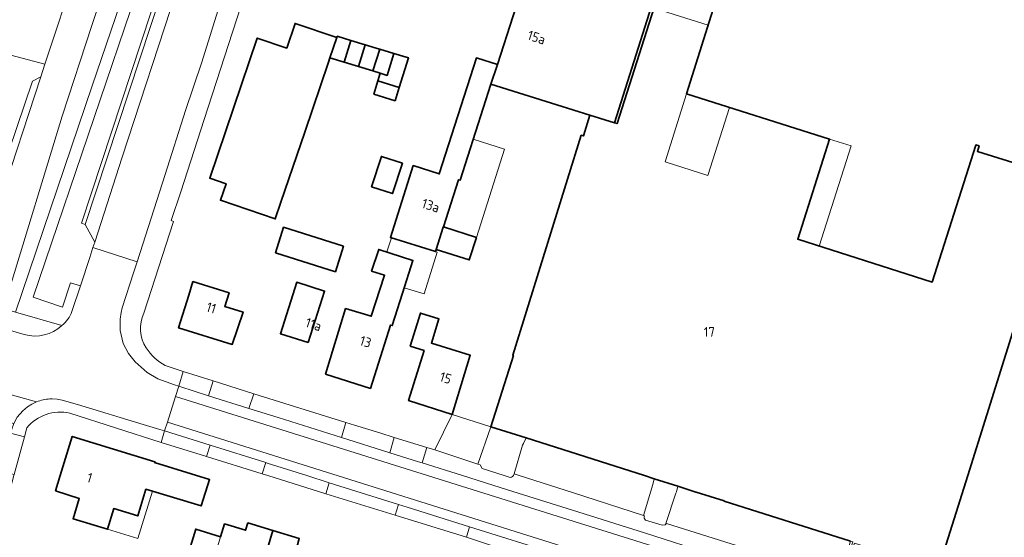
# Model space of a CAD drawing. Extents: x 154024 to 155007, y 472916 to 473908.
# Tile 26 of 49: x 154504 to 154641, y 473491 to 473563. Entities that reach past the tile are written whole.
import ezdxf
from ezdxf.enums import TextEntityAlignment as Align

# ---------------------------------------------------------------- set-up
doc = ezdxf.new("R2010")
doc.units = 0
doc.header["$LTSCALE"] = 0.75
for name, color, linetype, lineweight in [('B-RO-GR-GROENVOORZIENING-GV', 252, 'CONTINUOUS', 18), ('B-RO-OG-BEBOUWING-GV', 6, 'CONTINUOUS', 35), ('B-RO-OG-BEBOUWING-T18', 1, 'CONTINUOUS', 18), ('B-RO-OG-BEBOUWING_LUIFEL-GV', 6, 'CONTINUOUS', 18), ('B-RO-OG-TERREIN_CULTUURSCHEIDING-GV', 252, 'CONTINUOUS', 18), ('B-RO-OG-TERREIN_ERF-GV', 252, 'CONTINUOUS', 18), ('B-RO-OG-WATER_MEER-GV', 252, 'CONTINUOUS', 18), ('B-RO-OG-WATER_SLOOT-GV', 252, 'CONTINUOUS', 18), ('B-RO-VH-VERHARDING_ASFALT-GV', 252, 'CONTINUOUS', 18), ('B-RO-VH-VERHARDING_BETONSTRAATSTEEN-GV', 252, 'CONTINUOUS', 18), ('B-RO-VH-VERHARDING_STRAATBAKSTEEN-GV', 252, 'CONTINUOUS', 18), ('B-RO-VH-VERHARDING_TEGEL-GV', 252, 'CONTINUOUS', 18)]:
    doc.layers.add(name, color=color, linetype=linetype, lineweight=lineweight)
doc.styles.add('NLCS-ISO-M200-T18', font='NLCS-ISO.ttf', dxfattribs={"height": 0.36})

msp = doc.modelspace()

# ---------------------------------------------------------------- linework, layer by layer
at = {"layer": 'B-RO-GR-GROENVOORZIENING-GV', "flags": 128}
for points in [[(154574.17, 473504.48), (154574.511, 473505.251), (154569.623, 473506.809), (154567.811, 473501.587), (154568.123, 473501.486), (154568.411, 473500.976), (154571.485, 473500), (154572.169, 473499.783)], [(154572.841, 473500.229), (154574.03, 473504.22), (154574.17, 473504.48)], [(154591.141, 473493.807), (154593.44, 473493.087), (154593.859, 473493.166), (154594.036, 473493.337), (154593.97, 473493.358), (154595.33, 473497.55), (154595.42, 473497.74), (154595.611, 473498.528), (154592.315, 473499.578), (154592.12, 473498.78), (154590.862, 473494.454)], [(154590.862, 473494.454), (154590.994, 473494.412)]]:
    msp.add_lwpolyline(points, dxfattribs=at)
at = {"layer": 'B-RO-GR-GROENVOORZIENING-GV'}
for points in [[(154572.169, 473499.783, 0.3220786), (154572.754, 473500)], [(154572.754, 473500, 0.1189811), (154572.841, 473500.229)], [(154590.994, 473494.412, 0.3720263), (154591.141, 473493.807)]]:
    msp.add_lwpolyline(points, format="xyb", dxfattribs=at)
at = {"layer": 'B-RO-OG-BEBOUWING-GV', "flags": 128}
for points in [[(154595.384, 473574.81), (154587.177, 473548.992), (154586.833, 473549.1), (154583.403, 473550.175), (154582.493, 473547.271), (154582.18, 473547.367), (154572.66, 473516.764), (154572.755, 473516.735), (154569.623, 473506.809), (154574.511, 473505.251), (154590.991, 473500), (154592.315, 473499.578), (154595.611, 473498.528), (154598.138, 473497.723), (154598.175, 473497.711), (154602.06, 473496.473), (154602.069, 473496.47), (154619.633, 473490.874)], [(154648.442, 473541.621), (154637.277, 473545.118), (154637.516, 473545.882), (154637.049, 473546.028), (154637.04, 473546), (154630.967, 473526.944), (154612.283, 473532.898), (154616.725, 473546.837), (154596.832, 473553.141), (154602.88, 473572.481)], [(154631.608, 473486.209), (154635.928, 473500), (154649.159, 473542.235)]]:
    msp.add_lwpolyline(points, dxfattribs=at)
for points in [[(154575.811, 473573.387), (154572.741, 473563.989), (154570.53, 473557.21), (154569.619, 473554.496), (154583.403, 473550.175), (154586.833, 473549.1), (154592.815, 473568.184), (154592.76, 473568.201), (154585.266, 473570.512)], [(154543.731, 473547.797), (154547.036, 473557.553), (154547.245, 473558.169), (154548.191, 473560.962), (154542.4, 473562.925), (154541.245, 473559.515), (154537.144, 473560.904), (154533.838, 473551.149), (154530.533, 473541.394), (154532.797, 473540.627), (154532.015, 473538.318), (154539.644, 473535.733), (154540.426, 473538.042)], [(154548.191, 473560.962), (154547.245, 473558.169), (154549.232, 473557.553), (154550.168, 473560.57), (154548.255, 473561.15)], [(154552.159, 473559.967), (154550.168, 473560.57), (154549.232, 473557.553), (154551.22, 473556.937)], [(154554.151, 473559.364), (154552.159, 473559.967), (154551.22, 473556.937), (154553.207, 473556.321), (154554.164, 473559.36)], [(154553.207, 473556.321), (154554.243, 473556), (154555.195, 473555.705), (154556.125, 473558.765), (154554.164, 473559.36)], [(154554.243, 473556), (154553.916, 473554.946), (154556.88, 473554.036), (154558.155, 473558.15), (154556.142, 473558.76), (154556.125, 473558.765), (154555.195, 473555.705)], [(154569.619, 473554.496), (154570.53, 473557.21), (154567.606, 473558.143), (154562.451, 473541.986), (154558.831, 473543.142), (154555.64, 473533.15), (154561.921, 473531.189), (154562.016, 473531.486), (154562.999, 473534.567), (154563.016, 473534.619), (154565.111, 473541.183), (154565.349, 473541.108)], [(154553.344, 473553.102), (154556.305, 473552.184), (154556.877, 473554.028), (154556.88, 473554.036), (154553.916, 473554.946)], [(154553.016, 473540.21), (154555.924, 473539.251), (154557.314, 473543.465), (154554.407, 473544.425)], [(154539.673, 473531.014), (154547.996, 473528.374), (154549.124, 473531.932), (154540.802, 473534.571)], [(154562.016, 473531.486), (154566.613, 473530.019), (154567.612, 473533.152), (154563.016, 473534.619), (154562.999, 473534.567)], [(154552.9, 473512.135), (154555.644, 473520.958), (154555.901, 473520.877), (154557.341, 473525.418), (154558.778, 473529.951), (154554.021, 473531.49), (154553.041, 473528.462), (154554.84, 473527.879), (154552.976, 473522.175), (154549.428, 473523.258), (154546.638, 473514.125)], [(154527.603, 473525.094), (154526.205, 473520.564), (154533.651, 473518.267), (154535.158, 473522.772), (154532.625, 473523.551), (154533.21, 473525.457), (154528.189, 473527)], [(154544.202, 473518.515), (154546.492, 473525.677), (154542.634, 473526.909), (154540.344, 473519.748)], [(154560.326, 473517.429), (154558.18, 473510.452), (154564.23, 473508.526), (154566.746, 473516.749), (154561.36, 473518.454), (154562.386, 473521.81), (154559.814, 473522.629), (154558.398, 473518.031)], [(154509.071, 473497.864), (154512.383, 473496.801), (154511.53, 473494.004), (154516.312, 473492.545), (154517.188, 473495.414), (154520.526, 473494.396), (154521.661, 473498.117), (154529.332, 473495.776), (154530.503, 473499.454), (154522.858, 473501.814), (154522.893, 473501.927), (154511.419, 473505.47), (154509.73, 473500)], [(154535.299, 473478.872), (154539.306, 473492.362), (154535.84, 473493.429), (154535.521, 473492.391), (154532.594, 473493.29), (154532.046, 473491.502), (154528.584, 473492.563), (154524.748, 473480.046), (154528.572, 473478.874), (154529.012, 473480.308), (154531.182, 473479.642), (154532.053, 473482.482), (154535.877, 473481.31), (154535.144, 473478.92)], [(154539.306, 473492.362), (154535.299, 473478.872), (154541.502, 473476.971), (154541.356, 473476.493), (154545.127, 473475.32), (154547.349, 473482.556), (154543.935, 473483.604), (154545.127, 473487.486), (154545.676, 473489.273), (154542.665, 473490.198), (154542.982, 473491.231)]]:
    msp.add_lwpolyline(points, close=True, dxfattribs=at)
at = {"layer": 'B-RO-OG-BEBOUWING_LUIFEL-GV', "flags": 128}
for points in [[(154591.877, 473565.19), (154599.823, 473562.705), (154602.88, 473572.481), (154594.936, 473574.965), (154592.815, 473568.184)], [(154596.832, 473553.141), (154593.833, 473543.677), (154599.785, 473541.791), (154602.784, 473551.255)], [(154567.168, 473546.81), (154565.349, 473541.108), (154565.111, 473541.183), (154563.016, 473534.619), (154567.612, 473533.152), (154571.527, 473545.419)], [(154616.725, 473546.837), (154612.283, 473532.898), (154615.256, 473531.951), (154619.698, 473545.89)], [(154555.787, 473533.104), (154555.147, 473531.126), (154558.778, 473529.951), (154557.574, 473526.154), (154560.345, 473525.289), (154562.164, 473531.113), (154561.921, 473531.189)], [(154521.661, 473498.117), (154520.526, 473494.396), (154517.188, 473495.414), (154516.312, 473492.545), (154520.542, 473491.253), (154522.555, 473497.844)], [(154527.246, 473488.198), (154530.708, 473487.137), (154532.046, 473491.502), (154528.584, 473492.563)]]:
    msp.add_lwpolyline(points, close=True, dxfattribs=at)
at = {"layer": 'B-RO-OG-TERREIN_CULTUURSCHEIDING-GV', "flags": 128}
for points in [[(154514.531, 473532.497), (154513.224, 473534.957), (154512.682, 473535.136), (154527.919, 473581.328), (154528.486, 473581.142), (154530.863, 473582.396), (154531.281, 473583.733), (154531.794, 473585.283), (154531.085, 473585.518), (154531.077, 473585.493), (154528.219, 473589.571), (154527.932, 473589.648), (154515.294, 473552.295), (154505.968, 473524.833), (154510.065, 473523.453), (154511.188, 473526.847), (154512.536, 473526.406), (154513.837, 473530.379), (154514.284, 473531.742)], [(154496.864, 473524.724), (154497.14, 473525.23), (154496.673, 473525.39), (154497.019, 473526.529), (154497.131, 473529.126), (154505.861, 473554.911), (154507.027, 473555.49), (154507.613, 473557.273), (154495.845, 473560.376), (154497.39, 473557.8), (154497.44, 473557.28), (154499.21, 473556.8), (154498.72, 473555.03), (154497.596, 473555.341), (154495.51, 473548.12), (154498.645, 473542.267), (154493.721, 473525.65)]]:
    msp.add_lwpolyline(points, close=True, dxfattribs=at)
at = {"layer": 'B-RO-OG-TERREIN_ERF-GV', "flags": 128}
for points in [[(154495.845, 473560.376), (154507.613, 473557.273), (154511.991, 473570.589), (154510.746, 473570.934), (154507.867, 473571.868), (154505.993, 473572.484), (154504.39, 473572.971), (154509.274, 473588.234), (154483.234, 473596.778)], [(154592.815, 473568.184), (154586.833, 473549.1), (154587.177, 473548.992), (154595.384, 473574.81)], [(154602.88, 473572.481), (154596.832, 473553.141), (154616.725, 473546.837), (154612.283, 473532.898), (154630.967, 473526.944), (154637.04, 473546), (154637.049, 473546.028), (154637.516, 473545.882), (154637.277, 473545.118), (154648.442, 473541.621)], [(154534.83, 473565.3), (154529.76, 473549.57), (154526.53, 473539.49), (154525.164, 473535.501), (154525.471, 473535.354), (154521.369, 473522.593)], [(154524.34, 473515.309), (154526.854, 473514.475), (154530.997, 473513.175), (154536.642, 473511.406), (154549.457, 473507.388), (154550.638, 473507.019), (154554.163, 473505.935), (154556.194, 473505.31), (154560.729, 473503.916), (154561.818, 473503.581), (154564.23, 473508.526), (154569.623, 473506.809), (154572.755, 473516.735), (154572.66, 473516.764), (154582.18, 473547.367), (154582.493, 473547.271), (154583.403, 473550.175), (154569.619, 473554.496), (154565.349, 473541.108), (154565.111, 473541.183), (154563.016, 473534.619), (154567.612, 473533.152), (154566.613, 473530.019), (154562.016, 473531.486), (154561.921, 473531.189), (154555.64, 473533.15), (154558.831, 473543.142), (154562.451, 473541.986), (154567.606, 473558.143), (154570.53, 473557.21), (154572.741, 473563.989)], [(154649.159, 473542.235), (154635.928, 473500), (154631.608, 473486.209), (154631.131, 473486.359), (154631.37, 473487.122), (154620.205, 473490.62), (154619.966, 473489.856), (154619.68, 473489.946), (154619.94, 473490.776), (154619.759, 473490.834), (154619.633, 473490.874), (154619.438, 473490.275), (154617.983, 473485.79), (154630.53, 473481.823), (154632.999, 473481.047), (154641.444, 473478.394)], [(154578.616, 473487.314), (154566.212, 473491.427), (154556.317, 473494.51), (154546.653, 473497.478), (154538.589, 473500), (154537.809, 473500.244), (154530.084, 473502.658), (154529.352, 473502.883), (154523.775, 473504.601), (154511.06, 473508.692)], [(154505.077, 473506.638), (154504.749, 473505.411), (154503.346, 473500.172), (154503.3, 473500), (154499.422, 473485.512), (154497.14, 473476.986), (154495.927, 473472.452)]]:
    msp.add_lwpolyline(points, dxfattribs=at)
for points in [[(154547.036, 473557.553), (154543.731, 473547.797), (154540.426, 473538.042), (154539.644, 473535.733), (154532.015, 473538.318), (154532.797, 473540.627), (154530.533, 473541.394), (154533.838, 473551.149), (154537.144, 473560.904), (154541.245, 473559.515), (154542.4, 473562.925), (154548.191, 473560.962), (154548.255, 473561.15), (154550.168, 473560.57), (154552.159, 473559.967), (154554.151, 473559.364), (154554.164, 473559.36), (154556.125, 473558.765), (154556.142, 473558.76), (154558.155, 473558.15), (154556.88, 473554.036), (154556.877, 473554.028), (154556.305, 473552.184), (154553.344, 473553.102), (154553.916, 473554.946), (154554.243, 473556), (154553.207, 473556.321), (154551.22, 473556.937), (154549.232, 473557.553), (154547.245, 473558.169)], [(154553.016, 473540.21), (154554.407, 473544.425), (154557.314, 473543.465), (154555.924, 473539.251)], [(154539.673, 473531.014), (154540.802, 473534.571), (154549.124, 473531.932), (154547.996, 473528.374)], [(154557.341, 473525.418), (154555.901, 473520.877), (154555.644, 473520.958), (154552.9, 473512.135), (154546.638, 473514.125), (154549.428, 473523.258), (154552.976, 473522.175), (154554.84, 473527.879), (154553.041, 473528.462), (154554.021, 473531.49), (154558.778, 473529.951)], [(154532.625, 473523.551), (154535.158, 473522.772), (154533.651, 473518.267), (154526.205, 473520.564), (154527.603, 473525.094), (154528.189, 473527), (154533.21, 473525.457)], [(154544.202, 473518.515), (154540.344, 473519.748), (154542.634, 473526.909), (154546.492, 473525.677)], [(154564.23, 473508.526), (154558.18, 473510.452), (154560.326, 473517.429), (154558.398, 473518.031), (154559.814, 473522.629), (154562.386, 473521.81), (154561.36, 473518.454), (154566.746, 473516.749)], [(154509.071, 473497.864), (154509.73, 473500), (154511.419, 473505.47), (154522.893, 473501.927), (154522.858, 473501.814), (154530.503, 473499.454), (154529.332, 473495.776), (154521.661, 473498.117), (154520.526, 473494.396), (154517.188, 473495.414), (154516.312, 473492.545), (154511.53, 473494.004), (154512.383, 473496.801)], [(154539.306, 473492.362), (154542.982, 473491.231), (154542.665, 473490.198), (154545.676, 473489.273), (154545.127, 473487.486), (154543.935, 473483.604), (154547.349, 473482.556), (154545.127, 473475.32), (154541.356, 473476.493), (154541.502, 473476.971), (154535.299, 473478.872), (154535.144, 473478.92), (154535.877, 473481.31), (154532.053, 473482.482), (154531.182, 473479.642), (154529.012, 473480.308), (154528.572, 473478.874), (154524.748, 473480.046), (154528.584, 473492.563), (154532.046, 473491.502), (154532.594, 473493.29), (154535.521, 473492.391), (154535.84, 473493.429)]]:
    msp.add_lwpolyline(points, close=True, dxfattribs=at)
at = {"layer": 'B-RO-OG-TERREIN_ERF-GV'}
for points in [[(154521.369, 473522.593, 0.2585626), (154521.697, 473517.774)], [(154521.697, 473517.774, 0.1229452), (154524.34, 473515.309)], [(154511.06, 473508.692, 0.2825087), (154505.077, 473506.638)]]:
    msp.add_lwpolyline(points, format="xyb", dxfattribs=at)
at = {"layer": 'B-RO-OG-WATER_MEER-GV', "flags": 128}
msp.add_lwpolyline([(154522.644, 473588.309), (154522.534, 473588.431), (154518.325, 473589.856), (154511.991, 473570.589), (154507.613, 473557.273), (154507.027, 473555.49), (154501.209, 473537.794), (154497.917, 473526.872), (154498.145, 473526.805), (154502.538, 473525.524), (154509.991, 473550.048), (154514.139, 473562.667)], close=True, dxfattribs=at)
at = {"layer": 'B-RO-OG-WATER_SLOOT-GV', "flags": 128}
for points in [[(154497.14, 473525.23), (154496.864, 473524.724), (154503.541, 473522.756), (154514.163, 473554.245), (154521.27, 473575.07), (154524.623, 473585.585), (154524.886, 473586.275), (154524.242, 473587.016), (154524.01, 473586.794), (154522.887, 473588.039), (154522.644, 473588.309), (154514.139, 473562.667), (154509.991, 473550.048), (154502.538, 473525.524), (154498.145, 473526.805), (154497.63, 473525.1)], [(154507.027, 473555.49), (154505.861, 473554.911), (154497.131, 473529.126), (154497.019, 473526.529), (154496.673, 473525.39), (154497.14, 473525.23), (154497.63, 473525.1), (154498.145, 473526.805), (154497.917, 473526.872), (154501.209, 473537.794)]]:
    msp.add_lwpolyline(points, close=True, dxfattribs=at)
at = {"layer": 'B-RO-VH-VERHARDING_ASFALT-GV', "flags": 128}
for points in [[(154525.895, 473567.48), (154518.36, 473544.341), (154514.531, 473532.497), (154514.284, 473531.742), (154520.432, 473529.775), (154524.35, 473541.91), (154527.17, 473550.84), (154529.42, 473557.53), (154532.13, 473566.2)], [(154645.889, 473474.712), (154640.753, 473476.344), (154634.795, 473478.237), (154629.842, 473479.797), (154626.539, 473480.837), (154617.236, 473483.743), (154609.349, 473486.249), (154600.476, 473488.958), (154590.964, 473492.029), (154580.974, 473495.196), (154571.922, 473498.025), (154565.664, 473500), (154560.071, 473501.765), (154559.571, 473501.923), (154555.559, 473503.192), (154548.86, 473505.31), (154548.84, 473505.316), (154540.031, 473508.075), (154535.985, 473509.349), (154530.357, 473511.121), (154526.349, 473512.397), (154526.216, 473512.44), (154525.76, 473510.994), (154797.205, 473425.823)], [(154525.76, 473510.994), (154524.64, 473507.437), (154661.432, 473464.374), (154805.952, 473419.042), (154810.344, 473417.149), (154814.126, 473415.055), (154817.542, 473412.722)], [(154818.122, 473417.006), (154817.456, 473417.436), (154817.532, 473417.671), (154822.483, 473416.359), (154823.406, 473419.273), (154822.043, 473419.359), (154820.888, 473419.214), (154819.228, 473419.431), (154818.217, 473419.503), (154816.34, 473419.864), (154797.205, 473425.823), (154525.76, 473510.994)], [(154524.64, 473507.437), (154524.259, 473506.226), (154530.576, 473504.251), (154538.306, 473501.848), (154538.495, 473501.755), (154544.049, 473500), (154547.157, 473499.018), (154556.789, 473495.991), (154558.002, 473495.613), (154566.67, 473492.889), (154579.114, 473488.966), (154579.421, 473488.872), (154592.094, 473484.873), (154598.715, 473482.807), (154598.968, 473482.718), (154614.672, 473477.763), (154614.893, 473477.683), (154626.261, 473474.094), (154633.239, 473471.909), (154637.215, 473470.632), (154647.759, 473467.304)], [(154817.542, 473412.722), (154814.126, 473415.055), (154810.344, 473417.149), (154805.952, 473419.042), (154661.432, 473464.374), (154524.64, 473507.437)]]:
    msp.add_lwpolyline(points, dxfattribs=at)
at = {"layer": 'B-RO-VH-VERHARDING_BETONSTRAATSTEEN-GV', "flags": 128}
for points in [[(154513.224, 473534.957), (154514.531, 473532.497), (154518.36, 473544.341), (154525.895, 473567.48), (154530.863, 473582.396), (154528.486, 473581.142), (154528.401, 473581.097)], [(154530.357, 473511.121), (154530.997, 473513.175), (154526.854, 473514.475), (154526.216, 473512.44), (154526.349, 473512.397)], [(154530.997, 473513.175), (154530.357, 473511.121), (154535.985, 473509.349), (154536.642, 473511.406)], [(154505.19, 473509.574), (154505.81, 473509.965), (154506.447, 473510.265), (154497.383, 473512.771), (154497.561, 473512.017), (154497.64, 473510.601), (154497.489, 473509.78), (154497.222, 473508.765), (154503.285, 473507.254), (154503.773, 473508.12), (154504.526, 473509.017)], [(154536.642, 473511.406), (154535.985, 473509.349), (154540.031, 473508.075), (154548.84, 473505.316), (154548.86, 473505.31), (154549.457, 473507.388)], [(154569.623, 473506.809), (154564.23, 473508.526), (154561.818, 473503.581), (154567.811, 473501.587)], [(154524.259, 473506.226), (154523.775, 473504.601), (154529.352, 473502.883), (154530.084, 473502.658), (154530.576, 473504.251)], [(154549.457, 473507.388), (154548.86, 473505.31), (154555.559, 473503.192), (154556.194, 473505.31), (154554.163, 473505.935), (154550.638, 473507.019)], [(154556.194, 473505.31), (154555.559, 473503.192), (154559.571, 473501.923), (154560.071, 473501.765), (154560.729, 473503.916)], [(154574.511, 473505.251), (154574.17, 473504.48), (154574.03, 473504.22), (154572.841, 473500.229), (154573.559, 473500), (154580.95, 473497.643), (154590.862, 473494.454), (154592.12, 473498.78), (154592.315, 473499.578), (154590.991, 473500)], [(154537.809, 473500.244), (154538.306, 473501.848), (154530.576, 473504.251), (154530.084, 473502.658)], [(154538.306, 473501.848), (154537.809, 473500.244), (154538.589, 473500), (154546.653, 473497.478), (154547.157, 473499.018), (154544.049, 473500), (154538.495, 473501.755)], [(154547.157, 473499.018), (154546.653, 473497.478), (154556.317, 473494.51), (154556.789, 473495.991)], [(154598.175, 473497.711), (154598.138, 473497.723), (154595.611, 473498.528), (154595.42, 473497.74), (154595.33, 473497.55), (154593.97, 473493.358), (154594.036, 473493.337), (154609.533, 473488.468), (154617.983, 473485.79), (154619.438, 473490.275), (154619.633, 473490.874), (154602.069, 473496.47), (154602.06, 473496.473)], [(154556.789, 473495.991), (154556.317, 473494.51), (154566.212, 473491.427), (154566.67, 473492.889), (154558.002, 473495.613)], [(154566.67, 473492.889), (154566.212, 473491.427), (154578.616, 473487.314), (154579.114, 473488.966)]]:
    msp.add_lwpolyline(points, close=True, dxfattribs=at)
for points in [[(154518.201, 473522.7), (154518.365, 473523.37), (154519.972, 473528.348), (154520.432, 473529.775), (154514.284, 473531.742), (154513.837, 473530.379), (154512.536, 473526.406), (154511.364, 473522.829)], [(154504.739, 473519.632), (154499.163, 473521.283), (154495.267, 473522.45), (154493.241, 473523.046), (154492.95, 473522.093), (154491.423, 473517.289), (154492.56, 473516.935), (154494.942, 473515.848), (154496.258, 473514.833), (154496.924, 473513.863), (154497.383, 473512.771), (154506.447, 473510.265)], [(154525.62, 473512.654), (154523.33, 473513.475), (154521.823, 473514.368), (154520.157, 473515.817), (154519.251, 473516.977), (154518.49, 473518.389), (154518.091, 473520.219), (154518.05, 473521.464)], [(154508.283, 473510.676), (154508.617, 473510.686), (154509.293, 473510.648), (154510.019, 473510.518), (154512.153, 473509.897), (154521.293, 473507.13), (154523.605, 473506.425), (154524.259, 473506.226), (154524.64, 473507.437), (154525.76, 473510.994), (154526.216, 473512.44), (154525.62, 473512.654)], [(154506.447, 473510.265), (154505.81, 473509.965), (154505.19, 473509.574), (154504.526, 473509.017), (154503.773, 473508.12), (154503.285, 473507.254), (154502.95, 473506.323), (154502.837, 473505.906), (154504.749, 473505.411), (154505.077, 473506.638)], [(154523.605, 473506.425), (154521.293, 473507.13), (154512.153, 473509.897), (154510.019, 473510.518), (154509.293, 473510.648), (154508.617, 473510.686), (154508.283, 473510.676)], [(154511.06, 473508.692), (154523.775, 473504.601), (154524.259, 473506.226), (154523.605, 473506.425)], [(154572.169, 473499.783), (154571.485, 473500), (154568.411, 473500.976), (154568.123, 473501.486), (154567.811, 473501.587), (154561.818, 473503.581), (154560.729, 473503.916), (154560.071, 473501.765), (154565.664, 473500), (154571.922, 473498.025), (154580.974, 473495.196), (154590.964, 473492.029), (154600.476, 473488.958), (154609.349, 473486.249), (154617.236, 473483.743), (154626.539, 473480.837), (154629.842, 473479.797), (154630.53, 473481.823), (154617.983, 473485.79), (154609.533, 473488.468), (154594.036, 473493.337), (154593.859, 473493.166), (154593.44, 473493.087), (154591.141, 473493.807)], [(154590.994, 473494.412), (154590.862, 473494.454), (154580.95, 473497.643), (154573.559, 473500), (154572.841, 473500.229)]]:
    msp.add_lwpolyline(points, dxfattribs=at)
at = {"layer": 'B-RO-VH-VERHARDING_BETONSTRAATSTEEN-GV'}
for points in [[(154511.364, 473522.829, -0.0916), (154510.778, 473521.779)], [(154518.05, 473521.464, -0.0396454), (154518.201, 473522.7)], [(154510.778, 473521.779, -0.0547796), (154509.981, 473520.879)], [(154509.981, 473520.879, -0.2577525), (154504.739, 473519.632)], [(154508.283, 473510.676, 0.0799601), (154506.447, 473510.265)], [(154506.447, 473510.265, -0.0799601), (154508.283, 473510.676)], [(154505.077, 473506.638, -0.2825087), (154511.06, 473508.692)], [(154572.754, 473500, -0.3220786), (154572.169, 473499.783)], [(154572.841, 473500.229, -0.1189811), (154572.754, 473500)], [(154591.141, 473493.807, -0.3720263), (154590.994, 473494.412)]]:
    msp.add_lwpolyline(points, format="xyb", dxfattribs=at)
at = {"layer": 'B-RO-VH-VERHARDING_STRAATBAKSTEEN-GV', "flags": 128}
msp.add_lwpolyline([(154502.837, 473505.906), (154501.427, 473500.679), (154503.346, 473500.172), (154504.749, 473505.411)], close=True, dxfattribs=at)
at = {"layer": 'B-RO-VH-VERHARDING_TEGEL-GV', "flags": 128}
for points in [[(154516.942, 473590.351), (154517.043, 473590.372), (154517.533, 473590.472), (154522.732, 473588.689), (154524.242, 473587.016), (154524.886, 473586.275), (154524.623, 473585.585), (154521.27, 473575.07), (154514.163, 473554.245), (154503.541, 473522.756), (154509.981, 473520.879)], [(154511.364, 473522.829), (154512.536, 473526.406), (154511.188, 473526.847), (154510.065, 473523.453), (154505.968, 473524.833), (154515.294, 473552.295), (154527.932, 473589.648), (154526.512, 473590.261), (154526.028, 473590.47), (154525.351, 473590.7)], [(154521.369, 473522.593), (154525.471, 473535.354), (154525.164, 473535.501), (154526.53, 473539.49), (154529.76, 473549.57), (154534.83, 473565.3), (154535.284, 473565.141), (154535.908, 473567.02), (154534.35, 473567.44), (154533.98, 473567.5), (154533.69, 473567.46), (154533.44, 473567.38), (154533.19, 473567.27), (154532.9, 473567.08), (154532.67, 473566.88), (154532.28, 473566.45), (154532.13, 473566.2), (154529.42, 473557.53), (154527.17, 473550.84), (154524.35, 473541.91), (154520.432, 473529.775), (154519.972, 473528.348), (154518.365, 473523.37), (154518.201, 473522.7)], [(154509.981, 473520.879), (154503.541, 473522.756), (154496.864, 473524.724), (154493.721, 473525.65), (154492.13, 473526.015), (154461.497, 473535.294), (154421.365, 473547.402), (154420.676, 473545.118)], [(154420.676, 473545.118), (154423.057, 473544.259), (154426.897, 473543.082), (154427.526, 473542.891), (154429.22, 473542.35), (154430.481, 473541.956), (154459.6, 473533.156), (154488.298, 473524.514), (154493.241, 473523.046), (154495.267, 473522.45), (154499.163, 473521.283), (154504.739, 473519.632)], [(154518.05, 473521.464), (154518.091, 473520.219), (154518.49, 473518.389), (154519.251, 473516.977), (154520.157, 473515.817), (154521.823, 473514.368), (154523.33, 473513.475)], [(154523.33, 473513.475), (154525.62, 473512.654), (154526.216, 473512.44), (154526.854, 473514.475), (154524.34, 473515.309)]]:
    msp.add_lwpolyline(points, dxfattribs=at)
msp.add_lwpolyline([(154528.486, 473581.142), (154527.919, 473581.328), (154512.682, 473535.136), (154513.224, 473534.957), (154528.401, 473581.097)], close=True, dxfattribs=at)
at = {"layer": 'B-RO-VH-VERHARDING_TEGEL-GV'}
for points in [[(154510.778, 473521.779, 0.0916), (154511.364, 473522.829)], [(154518.201, 473522.7, 0.0396454), (154518.05, 473521.464)], [(154521.697, 473517.774, -0.2585626), (154521.369, 473522.593)], [(154509.981, 473520.879, 0.0547796), (154510.778, 473521.779)], [(154504.739, 473519.632, 0.2577525), (154509.981, 473520.879)], [(154524.34, 473515.309, -0.1229452), (154521.697, 473517.774)]]:
    msp.add_lwpolyline(points, format="xyb", dxfattribs=at)

# ---------------------------------------------------------------- texts
at = {"layer": 'B-RO-OG-BEBOUWING-T18', "style": 'NLCS-ISO-M200-T18'}
for s, rotation, p in [('15a', 342, (154575.97, 473560.988)), ('13a', 342.4, (154561.259, 473537.598)), ('11', 342.9, (154530.739, 473523.351)), ('11a', 342.3, (154544.961, 473521.053)), ('13', 343.1, (154552.198, 473518.634)), ('15', 343, (154563.33, 473513.591)), ('1', 342.9, (154513.828, 473499.714))]:
    msp.add_text(s, height=1.35, rotation=rotation, dxfattribs=at).set_placement(p, align=Align.MIDDLE)
msp.add_text('17', height=1.35, dxfattribs=at).set_placement((154600, 473520), align=Align.MIDDLE)

doc.saveas('drawing.dxf')
